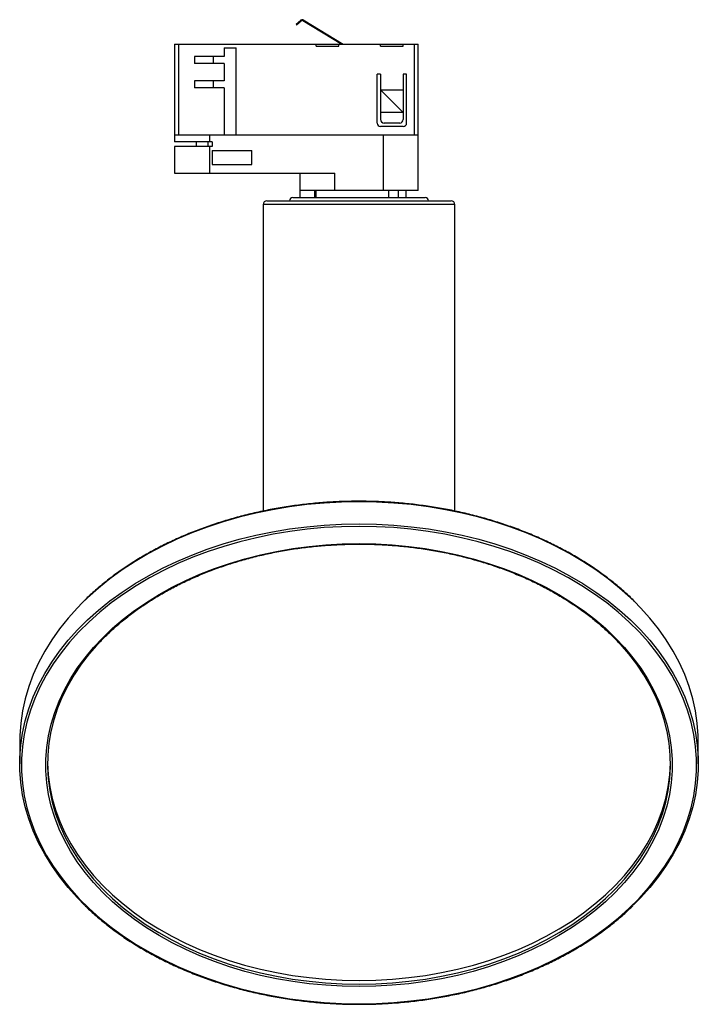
# Paper-space layout '_Normal a' of a CAD drawing. Header units: millimetres. Extents: x -97 to 97, y -81 to 202.
import ezdxf

# ---------------------------------------------------------------- set-up
doc = ezdxf.new("R2010")
doc.units = ezdxf.units.MM

psp = doc.layouts.new('_Normal a')

# ---------------------------------------------------------------- linework, layer by layer
at = {"color": 7, "linetype": 'Continuous', "lineweight": 25}
for p, q in [((-18.07, 200.77), (-16.76, 201.93)), ((-17.93, 200.62), (-16.63, 201.78)), ((-16.16, 201.82), (-4.91, 195)), ((-16.05, 201.99), (-4.52, 195)), ((-18.07, 200.77), (-17.93, 200.62)), ((-53, 195), (-53, 167)), ((-53, 195), (16.97, 195)), ((-51.83, 195), (-51.83, 169)), ((-38.75, 194), (-35.25, 194)), ((-38.75, 194), (-38.75, 191.5)), ((-35.25, 169), (-35.25, 194)), ((-12.31, 194.5), (-12.31, 195)), ((-12.31, 194.5), (-5.81, 194.5)), ((-5.81, 194.5), (-5.81, 195)), ((6.19, 194.5), (6.19, 195)), ((6.19, 194.5), (12.69, 194.5)), ((12.69, 194.5), (12.69, 195)), ((15.81, 195), (15.81, 169)), ((16.97, 169), (16.97, 195)), ((-38.75, 191.5), (-47.25, 191.5)), ((-47.25, 191.5), (-47.25, 189.5)), ((-41.8, 189.5), (-41.8, 191.5)), ((-38.75, 189.5), (-47.25, 189.5)), ((-38.75, 189.5), (-38.75, 184.5)), ((-38.75, 184.5), (-47.25, 184.5)), ((-47.25, 184.5), (-47.25, 182.5)), ((-41.8, 182.5), (-41.8, 184.5)), ((6.19, 186.39), (5.19, 186.39)), ((5.19, 172.39), (5.19, 186.39)), ((6.19, 186.39), (6.19, 173.39)), ((12.69, 186.39), (12.69, 173.39)), ((13.69, 186.39), (12.69, 186.39)), ((13.69, 172.39), (13.69, 186.39)), ((-38.75, 182.5), (-47.25, 182.5)), ((-38.75, 182.5), (-38.75, 169)), ((12.69, 175.43), (6.19, 181.93)), ((6.19, 181.93), (12.69, 181.93)), ((12.69, 175.43), (6.19, 175.43)), ((12.69, 171.39), (6.19, 171.39)), ((11.69, 172.39), (7.19, 172.39)), ((-53, 169), (17, 169)), ((-42.16, 167), (-53, 167)), ((-46.8, 167), (-46.8, 165.62)), ((-43.39, 167), (-43.39, 165.62)), ((-42.98, 169), (-42.98, 167)), ((-42.16, 167), (-42.16, 165.62)), ((6.98, 169), (6.98, 153)), ((17, 153), (17, 169)), ((-53, 165.62), (-53, 158)), ((-42.16, 165.62), (-53, 165.62)), ((-42.98, 165.62), (-42.98, 158)), ((-42.16, 164.5), (-42.16, 160.5)), ((-42.16, 164.5), (-30.84, 164.5)), ((-30.84, 160.5), (-30.84, 164.5)), ((-42.16, 160.5), (-30.84, 160.5)), ((-53, 158), (-6.98, 158)), ((-17, 158), (-17, 151)), ((-6.98, 153), (-6.98, 158)), ((17, 153), (-16.93, 153)), ((-16.93, 151), (-16.93, 153)), ((-12.7, 151), (-12.7, 153)), ((-12.43, 153), (-12.43, 151)), ((8.58, 151), (8.58, 153)), ((11.36, 151), (11.36, 153)), ((13.56, 151), (13.56, 153)), ((-26.5, 150), (26.5, 150)), ((-19, 151), (19, 151)), ((-27.5, 149), (-27.5, 60.9)), ((27.5, 60.89), (27.5, 149)), ((-97.5, -5.38), (-97.5, -11.74)), ((97.5, -11.74), (97.5, -5.38))]:
    psp.add_line(p, q, dxfattribs=at)
at = {"color": 8, "linetype": 'Continuous', "lineweight": 25}
psp.add_line((27.5, 149), (-27.5, 149), dxfattribs=at)
at = {"color": 8, "linetype": 'Continuous', "lineweight": 25, "flags": 128}
for points in [[(79.13, 34.9), (77.98, 36), (74.87, 38.78), (71.55, 41.45), (68.05, 43.99), (64.36, 46.41), (60.51, 48.68), (56.49, 50.81), (52.33, 52.79), (48.02, 54.62), (43.59, 56.29), (39.04, 57.79), (34.39, 59.13), (29.65, 60.3), (24.83, 61.29), (19.94, 62.11), (15, 62.74), (10.03, 63.2), (5.02, 63.47), (0, 63.56), (-5.02, 63.47), (-10.03, 63.2), (-15, 62.74), (-19.94, 62.11), (-24.83, 61.29), (-29.65, 60.3), (-34.39, 59.13), (-39.04, 57.79), (-43.59, 56.29), (-48.02, 54.62), (-52.33, 52.79), (-56.49, 50.81), (-60.51, 48.68), (-64.36, 46.41), (-68.05, 43.99), (-71.55, 41.45), (-74.87, 38.78), (-77.98, 36), (-79.54, 34.5)], [(-79.07, 28.6), (-77.98, 29.64), (-74.87, 32.42), (-71.55, 35.09), (-68.05, 37.63), (-64.36, 40.04), (-60.51, 42.32), (-56.49, 44.45), (-52.33, 46.43), (-48.02, 48.26), (-43.59, 49.92), (-39.04, 51.43), (-34.39, 52.77), (-29.65, 53.93), (-24.83, 54.93), (-19.94, 55.74), (-15, 56.38), (-10.03, 56.83), (-5.02, 57.11), (0, 57.2), (5.02, 57.11), (10.03, 56.83), (15, 56.38), (19.94, 55.74), (24.83, 54.93), (29.65, 53.93), (34.39, 52.77), (39.04, 51.43), (43.59, 49.92), (48.02, 48.26), (52.33, 46.43), (56.49, 44.45), (60.51, 42.32), (64.36, 40.04), (68.05, 37.63), (71.55, 35.09), (74.87, 32.42), (77.98, 29.64), (79.64, 28.03)], [(-72.85, -48.51), (-70.82, -50.44), (-67.78, -53.07), (-64.55, -55.58), (-61.13, -57.97), (-57.53, -60.22), (-53.77, -62.34), (-49.85, -64.31), (-45.79, -66.12), (-41.59, -67.78), (-37.28, -69.28), (-32.86, -70.61), (-28.34, -71.77), (-23.74, -72.76), (-19.08, -73.58), (-14.36, -74.21), (-9.59, -74.67), (-4.8, -74.94), (0, -75.03)], [(0, -75.03), (4.8, -74.94), (9.59, -74.67), (14.36, -74.21), (19.08, -73.58), (23.74, -72.76), (28.34, -71.77), (32.86, -70.61), (37.28, -69.28), (41.59, -67.78), (45.79, -66.12), (49.85, -64.31), (53.77, -62.34), (57.53, -60.22), (61.13, -57.97), (64.55, -55.58), (67.78, -53.07), (70.82, -50.44), (73.19, -48.17)]]:
    psp.add_lwpolyline(points, dxfattribs=at)
at = {"color": 7, "linetype": 'Continuous', "lineweight": 25, "flags": 128}
for points in [[(0, -80.69), (4.99, -80.6), (9.97, -80.32), (14.93, -79.87), (19.84, -79.24), (24.7, -78.43), (29.5, -77.44), (34.22, -76.28), (38.84, -74.95), (43.37, -73.45), (47.78, -71.79), (52.06, -69.97), (56.2, -68), (60.2, -65.88), (64.03, -63.62), (67.7, -61.22), (71.19, -58.69), (74.48, -56.04), (77.58, -53.27), (80.48, -50.39), (83.16, -47.41), (85.62, -44.33), (87.85, -41.17), (89.85, -37.94), (91.62, -34.63), (93.13, -31.27), (94.41, -27.85), (95.43, -24.39), (96.2, -20.9), (96.71, -17.39), (96.97, -13.86), (96.97, -10.33), (96.71, -6.8), (96.2, -3.29), (95.43, 0.2), (94.41, 3.66), (93.13, 7.07), (91.62, 10.44), (89.85, 13.74), (87.85, 16.98), (85.62, 20.14), (83.16, 23.21), (80.48, 26.19), (77.58, 29.07), (74.48, 31.84), (71.19, 34.49), (67.7, 37.02), (64.03, 39.42), (60.2, 41.69), (56.2, 43.81), (52.06, 45.78), (47.78, 47.6), (43.37, 49.26), (38.84, 50.75), (34.22, 52.08), (29.5, 53.24), (24.7, 54.23), (19.84, 55.04), (14.93, 55.68), (9.97, 56.13), (4.99, 56.4), (0, 56.49), (-4.99, 56.4), (-9.97, 56.13), (-14.93, 55.68), (-19.84, 55.04), (-24.7, 54.23), (-29.5, 53.24), (-34.22, 52.08), (-38.84, 50.75), (-43.37, 49.26), (-47.78, 47.6), (-52.06, 45.78), (-56.2, 43.81), (-60.2, 41.69), (-64.03, 39.42), (-67.7, 37.02), (-71.19, 34.49), (-74.48, 31.84), (-77.58, 29.07), (-80.48, 26.19), (-83.16, 23.21), (-85.62, 20.14), (-87.85, 16.98), (-89.85, 13.74), (-91.62, 10.44), (-93.13, 7.07), (-94.41, 3.66), (-95.43, 0.2), (-96.2, -3.29), (-96.71, -6.8), (-96.97, -10.33), (-96.97, -13.86), (-96.71, -17.39), (-96.2, -20.9), (-95.43, -24.39), (-94.41, -27.85), (-93.13, -31.27), (-91.62, -34.63), (-89.85, -37.94), (-87.85, -41.17), (-85.62, -44.33), (-83.16, -47.41), (-80.48, -50.39), (-77.58, -53.27), (-74.48, -56.04), (-71.19, -58.69), (-67.7, -61.22), (-64.03, -63.62), (-60.2, -65.88), (-56.2, -68), (-52.06, -69.97), (-47.78, -71.79), (-43.37, -73.45), (-38.84, -74.95), (-34.22, -76.28), (-29.5, -77.44), (-24.7, -78.43), (-19.84, -79.24), (-14.93, -79.87), (-9.97, -80.32), (-4.99, -80.6), (0, -80.69)], [(0, -75.74), (-4.79, -75.65), (-9.57, -75.38), (-14.32, -74.93), (-19.02, -74.3), (-23.68, -73.49), (-28.27, -72.52), (-32.77, -71.37), (-37.19, -70.05), (-41.5, -68.57), (-45.69, -66.93), (-49.75, -65.13), (-53.67, -63.18), (-57.44, -61.09), (-61.05, -58.86), (-64.48, -56.49), (-67.73, -54), (-70.79, -51.4), (-73.65, -48.68), (-76.3, -45.85), (-78.73, -42.93), (-80.94, -39.93), (-82.92, -36.84), (-84.66, -33.69), (-86.17, -30.47), (-87.43, -27.2), (-88.44, -23.89), (-89.2, -20.54), (-89.71, -17.17), (-89.97, -13.79), (-89.97, -10.4), (-89.71, -7.02), (-89.2, -3.65), (-88.44, -0.31), (-87.43, 3.01), (-86.17, 6.27), (-84.66, 9.49), (-82.92, 12.65), (-80.94, 15.73), (-78.73, 18.74), (-76.3, 21.66), (-73.65, 24.48), (-70.79, 27.2), (-67.73, 29.81), (-64.48, 32.3), (-61.05, 34.66), (-57.44, 36.89), (-53.67, 38.99), (-49.75, 40.93), (-45.69, 42.73), (-41.5, 44.37), (-37.19, 45.86), (-32.77, 47.17), (-28.27, 48.32), (-23.68, 49.3), (-19.02, 50.1), (-14.32, 50.73), (-9.57, 51.18), (-4.79, 51.45), (0, 51.54), (4.79, 51.45), (9.57, 51.18), (14.32, 50.73), (19.02, 50.1), (23.68, 49.3), (28.27, 48.32), (32.77, 47.17), (37.19, 45.86), (41.5, 44.37), (45.69, 42.73), (49.75, 40.93), (53.67, 38.99), (57.44, 36.89), (61.05, 34.66), (64.48, 32.3), (67.73, 29.81), (70.79, 27.2), (73.65, 24.48), (76.3, 21.66), (78.73, 18.74), (80.94, 15.73), (82.92, 12.65), (84.66, 9.49), (86.17, 6.27), (87.43, 3.01), (88.44, -0.31), (89.2, -3.65), (89.71, -7.02), (89.97, -10.4), (89.97, -13.79), (89.71, -17.17), (89.2, -20.54), (88.44, -23.89), (87.43, -27.2), (86.17, -30.47), (84.66, -33.69), (82.92, -36.84), (80.94, -39.93), (78.73, -42.93), (76.3, -45.85), (73.65, -48.68), (70.79, -51.4), (67.73, -54), (64.48, -56.49), (61.05, -58.86), (57.44, -61.09), (53.67, -63.18), (49.75, -65.13), (45.69, -66.93), (41.5, -68.57), (37.19, -70.05), (32.77, -71.37), (28.27, -72.52), (23.68, -73.49), (19.02, -74.3), (14.32, -74.93), (9.57, -75.38), (4.79, -75.65), (0, -75.74)], [(-79.54, 34.5), (-80.89, 33.11), (-83.59, 30.11), (-86.06, 27.02), (-88.31, 23.85), (-90.32, 20.59), (-92.09, 17.27), (-93.61, 13.89), (-94.89, 10.46), (-95.92, 6.98), (-96.69, 3.47), (-97.21, -0.06), (-97.47, -3.6), (-97.5, -5.38)], [(97.5, -5.38), (97.47, -3.6), (97.21, -0.06), (96.69, 3.47), (95.92, 6.98), (94.89, 10.46), (93.61, 13.89), (92.09, 17.27), (90.32, 20.59), (88.31, 23.85), (86.06, 27.02), (83.59, 30.11), (80.89, 33.11), (79.13, 34.9)], [(-78.74, -52.41), (-80.89, -50.23), (-83.59, -47.24), (-86.06, -44.15), (-88.31, -40.97), (-90.32, -37.72), (-92.09, -34.39), (-93.61, -31.01), (-94.89, -27.58), (-95.92, -24.1), (-96.69, -20.6), (-97.21, -17.06), (-97.47, -13.52), (-97.47, -9.97), (-97.21, -6.42), (-96.69, -2.89), (-95.92, 0.62), (-94.89, 4.09), (-93.61, 7.52), (-92.09, 10.91), (-90.32, 14.23), (-88.31, 17.48), (-86.06, 20.66), (-83.59, 23.75), (-80.89, 26.74), (-79.07, 28.6)], [(79.64, 28.03), (80.89, 26.74), (83.59, 23.75), (86.06, 20.66), (88.31, 17.48), (90.32, 14.23), (92.09, 10.91), (93.61, 7.52), (94.89, 4.09), (95.92, 0.62), (96.69, -2.89), (97.21, -6.42), (97.47, -9.97), (97.47, -13.52), (97.21, -17.06), (96.69, -20.6), (95.92, -24.1), (94.89, -27.58), (93.61, -31.01), (92.09, -34.39), (90.32, -37.72), (88.31, -40.97), (86.06, -44.15), (83.59, -47.24), (80.89, -50.23), (78.78, -52.37)], [(-75.47, 22.27), (-77.51, 19.9), (-79.8, 16.91), (-81.86, 13.84), (-83.68, 10.7), (-85.27, 7.49), (-86.6, 4.23), (-87.69, 0.92), (-88.53, -2.43), (-89.11, -5.8), (-89.43, -9.2), (-89.49, -12.59), (-89.3, -15.99), (-88.85, -19.37), (-88.14, -22.73), (-87.18, -26.06), (-85.97, -29.35), (-84.51, -32.59), (-82.8, -35.77), (-80.86, -38.87), (-78.68, -41.9), (-76.28, -44.85), (-73.66, -47.69), (-72.85, -48.51)], [(73.19, -48.17), (73.66, -47.69), (76.28, -44.85), (78.68, -41.9), (80.86, -38.87), (82.8, -35.77), (84.51, -32.59), (85.97, -29.35), (87.18, -26.06), (88.14, -22.73), (88.85, -19.37), (89.3, -15.99), (89.49, -12.59), (89.43, -9.2), (89.11, -5.8), (88.53, -2.43), (87.69, 0.92), (86.6, 4.23), (85.27, 7.49), (83.68, 10.7), (81.86, 13.84), (79.8, 16.91), (77.51, 19.9), (75.17, 22.6)], [(-89.5, -11.21), (-89.49, -11.53), (-89.3, -14.93), (-88.85, -18.31), (-88.14, -21.67), (-87.18, -25), (-85.97, -28.29), (-84.51, -31.53), (-82.8, -34.71), (-80.86, -37.81), (-78.68, -40.84), (-76.28, -43.79), (-73.66, -46.63), (-70.82, -49.38), (-67.78, -52.01), (-64.55, -54.52), (-61.13, -56.91), (-57.53, -59.16), (-53.77, -61.28), (-49.85, -63.24), (-45.79, -65.06), (-41.59, -66.72), (-37.28, -68.22), (-32.86, -69.55), (-28.34, -70.71), (-23.74, -71.7), (-19.08, -72.51), (-14.36, -73.15), (-9.59, -73.6), (-4.8, -73.88), (0, -73.97)], [(0, -73.97), (4.8, -73.88), (9.59, -73.6), (14.36, -73.15), (19.08, -72.51), (23.74, -71.7), (28.34, -70.71), (32.86, -69.55), (37.28, -68.22), (41.59, -66.72), (45.79, -65.06), (49.85, -63.24), (53.77, -61.28), (57.53, -59.16), (61.13, -56.91), (64.55, -54.52), (67.78, -52.01), (70.82, -49.38), (73.66, -46.63), (76.28, -43.79), (78.68, -40.84), (80.86, -37.81), (82.8, -34.71), (84.51, -31.53), (85.97, -28.29), (87.18, -25), (88.14, -21.67), (88.85, -18.31), (89.3, -14.93), (89.49, -11.53), (89.5, -11.21)]]:
    psp.add_lwpolyline(points, dxfattribs=at)
at = {"color": 7, "linetype": 'Continuous', "lineweight": 25}
for centre, radius, start, end in [((-16.37, 201.48), 0.6, 58.7753, 131.4677), ((-16.37, 201.48), 0.4, 58.7753, 131.4677), ((7.19, 173.39), 1, 180, 270), ((11.69, 173.39), 1, 270, 0), ((6.19, 172.39), 1, 180, 270), ((12.69, 172.39), 1, 270, 0), ((-26.5, 149), 1, 90, 180), ((-19, 150), 1, 90, 180), ((19, 150), 1, 0, 90), ((26.5, 149), 1, 0, 90)]:
    psp.add_arc(centre, radius, start, end, dxfattribs=at)
for points, knots in [([(79.06, 35.04), (78.78, 35.32), (77.6, 36.51), (75.33, 38.53), (72.24, 41.07), (68.97, 43.5), (65.54, 45.81), (61.96, 48.01), (58.23, 50.07), (54.36, 52.01), (50.37, 53.81), (46.26, 55.47), (42.04, 56.99), (37.71, 58.36), (33.31, 59.59), (28.82, 60.65), (24.26, 61.57), (19.65, 62.32), (14.99, 62.92), (10.3, 63.35), (5.58, 63.62), (0.85, 63.73), (-3.89, 63.68), (-8.61, 63.47), (-13.32, 63.09), (-17.99, 62.55), (-22.62, 61.85), (-27.2, 61), (-31.71, 59.98), (-36.15, 58.82), (-40.5, 57.5), (-44.76, 56.03), (-48.91, 54.42), (-52.95, 52.67), (-56.87, 50.78), (-60.65, 48.76), (-64.28, 46.61), (-67.77, 44.34), (-71.1, 41.95), (-74.25, 39.45), (-77.06, 37.01), (-78.72, 35.37), (-79.47, 34.64)], [0, 0, 0, 0, 0.007808, 0.033366, 0.0589272, 0.0844907, 0.1100562, 0.135623, 0.1611907, 0.186759, 0.2123275, 0.2378961, 0.2634645, 0.2890326, 0.3146005, 0.340168, 0.3657353, 0.3913022, 0.4168689, 0.4424354, 0.4680017, 0.4935681, 0.5191344, 0.5447008, 0.5702674, 0.5958343, 0.6214015, 0.646969, 0.6725371, 0.6981056, 0.7236746, 0.7492442, 0.7748144, 0.800385, 0.825956, 0.8515273, 0.8770987, 0.9026698, 0.9282403, 0.9538098, 0.9793778, 1, 1, 1, 1]), ([(-75.5, 22.12), (-75.25, 22.4), (-74.22, 23.59), (-72.19, 25.6), (-69.43, 28.14), (-66.47, 30.56), (-63.36, 32.88), (-60.07, 35.09), (-56.63, 37.17), (-53.05, 39.13), (-49.33, 40.96), (-45.49, 42.66), (-41.53, 44.21), (-37.46, 45.63), (-33.29, 46.89), (-29.04, 48.01), (-24.72, 48.97), (-20.33, 49.77), (-15.89, 50.42), (-11.41, 50.91), (-6.9, 51.23), (-2.37, 51.4), (2.16, 51.4), (6.69, 51.25), (11.2, 50.93), (15.69, 50.45), (20.13, 49.8), (24.52, 49.01), (28.85, 48.05), (33.1, 46.95), (37.27, 45.69), (41.34, 44.28), (45.31, 42.73), (49.16, 41.05), (52.88, 39.22), (56.47, 37.27), (59.91, 35.19), (63.2, 32.99), (66.33, 30.68), (69.29, 28.26), (72.06, 25.73), (74.03, 23.79), (75.02, 22.67), (75.21, 22.45)], [0, 0, 0, 0, 0.007921, 0.033217, 0.05851, 0.083799, 0.109086, 0.134371, 0.159654, 0.184937, 0.210219, 0.235501, 0.260783, 0.286066, 0.311348, 0.336631, 0.361914, 0.387198, 0.412482, 0.437766, 0.46305, 0.488334, 0.513619, 0.538903, 0.564188, 0.589472, 0.614755, 0.640038, 0.665321, 0.690603, 0.715884, 0.741165, 0.766445, 0.791725, 0.817004, 0.842283, 0.867562, 0.892842, 0.918121, 0.943402, 0.968685, 0.99397, 1, 1, 1, 1]), ([(-78.65, -52.55), (-78.23, -52.96), (-76.89, -54.28), (-74.43, -56.41), (-71.3, -58.92), (-67.98, -61.32), (-64.5, -63.6), (-60.88, -65.75), (-57.11, -67.78), (-53.2, -69.68), (-49.17, -71.44), (-45.02, -73.06), (-40.77, -74.54), (-36.42, -75.86), (-31.99, -77.04), (-27.48, -78.06), (-22.91, -78.93), (-18.28, -79.64), (-13.61, -80.18), (-8.91, -80.57), (-4.37, -80.79), (-1.39, -80.82), (0, -80.83)], [0, 0, 0, 0, 0.023598, 0.075288, 0.126984, 0.178685, 0.23039, 0.282096, 0.333805, 0.385514, 0.437224, 0.488933, 0.540642, 0.592351, 0.644059, 0.695766, 0.747473, 0.799179, 0.850885, 0.902591, 0.954296, 1, 1, 1, 1]), ([(0, -80.83), (0.83, -80.83), (3.24, -80.82), (7.22, -80.67), (11.93, -80.34), (16.62, -79.85), (21.26, -79.2), (25.85, -78.39), (30.39, -77.42), (34.85, -76.3), (39.23, -75.03), (43.52, -73.6), (47.7, -72.04), (51.77, -70.32), (55.73, -68.48), (59.55, -66.49), (63.23, -64.38), (66.76, -62.14), (70.13, -59.79), (73.34, -57.32), (76.21, -54.9), (77.93, -53.25), (78.71, -52.51)], [0, 0, 0, 0, 0.027206, 0.078864, 0.130527, 0.18219, 0.233853, 0.285518, 0.337183, 0.388849, 0.440516, 0.492185, 0.543854, 0.595525, 0.647196, 0.698868, 0.75054, 0.802212, 0.853883, 0.905552, 0.957219, 1, 1, 1, 1])]:
    psp.add_open_spline(points, degree=3, knots=knots, dxfattribs=at)

doc.saveas('drawing.dxf')
